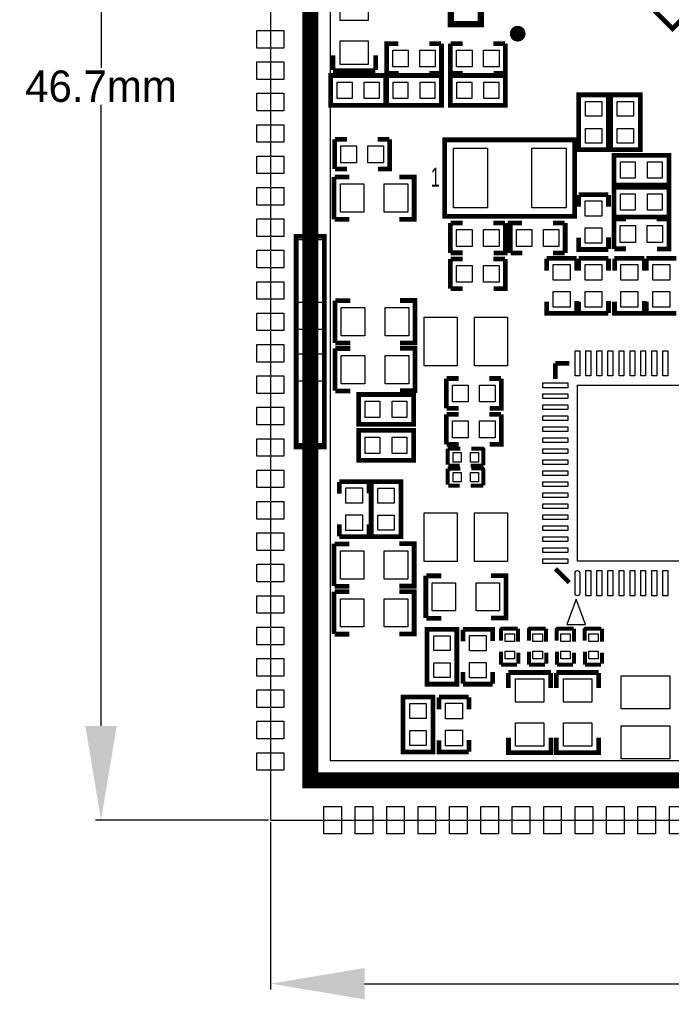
# Model space of a CAD drawing. Extents: x -7 to 161, y -5 to 58.
# Tile 1 of 13: x -7 to 13, y -5 to 26. Entities that reach past the tile are written whole.
import ezdxf
from ezdxf.enums import TextEntityAlignment as Align

# ---------------------------------------------------------------- set-up
doc = ezdxf.new("R2010")
doc.units = 0
doc.header["$MEASUREMENT"] = 0
doc.layers.get('0').update_dxf_attribs({"linetype": 'CONTINUOUS'})
doc.layers.get('Defpoints').update_dxf_attribs({"linetype": 'CONTINUOUS'})
for name, color, linetype in [('BG_OUTLINE', 6, 'CONTINUOUS'), ('BG_SILKSCREEN_TOP', 7, 'CONTINUOUS'), ('PG_SILKSCREEN_TOP', 7, 'CONTINUOUS'), ('PIN_TOP', 3, 'CONTINUOUS')]:
    doc.layers.add(name, color=color, linetype=linetype)
doc.dimstyles.get("Standard").update_dxf_attribs({"dimtxt": 0.18, "dimasz": 0.18, "dimexe": 0.18, "dimexo": 0.0625, "dimgap": 0.09, "dimtad": 0, "dimtih": 1, "dimtoh": 1, "dimdec": 4, "dimzin": 0, "dimdsep": 46, "dimtxsty": 'STANDARD', "dimcen": 0.09, "dimadec": 0, "dimazin": 0, "dimtfac": 1, "dimtdec": 4, "dimtofl": 0, "dimtmove": 0, "dimatfit": 3, "dimfxl": 1, "dimtolj": 1, "dimtzin": 0, "dimarcsym": 0})

# ---------------------------------------------------------------- blocks, each defined once
blk = doc.blocks.new('*D8')
at = {"color": 0, "linetype": 'Continuous', "lineweight": -2, "transparency": 16777216}
for p, q in [((0.445, 47.244), (-5.065, 47.244)), ((-4.885, 44.244), (-4.885, 24.466)), ((-4.885, 3.508), (-4.885, 23.286)), ((0.445, 0.508), (-5.065, 0.508))]:
    blk.add_line(p, q, dxfattribs=at)
at = {"color": 0, "linetype": 'Continuous', "transparency": 16777216}
for points in [[(-5.385, 44.244), (-4.385, 44.244), (-4.885, 47.244)], [(-5.385, 3.508), (-4.385, 3.508), (-4.885, 0.508)]]:
    blk.add_solid(points, dxfattribs=at)
at = {"layer": 'Defpoints', "color": 0, "linetype": 'Continuous', "transparency": 16777216}
for p in [(0.508, 47.244), (-4.885, 0.508), (0.508, 0.508)]:
    blk.add_point(p, dxfattribs=at)
at = {"color": 0, "linetype": 'Continuous', "transparency": 16777216, "insert": (-4.885, 23.876), "char_height": 1, "attachment_point": 5}
blk.add_mtext('\\A1;46.7mm', dxfattribs=at)
blk = doc.blocks.new('*D9')
at = {"color": 0, "linetype": 'Continuous', "lineweight": -2, "transparency": 16777216}
for p, q in [((0.508, 0.446), (0.508, -4.879)), ((61.468, 0.446), (61.468, -4.879)), ((3.508, -4.699), (28.481, -4.699)), ((58.468, -4.699), (33.495, -4.699))]:
    blk.add_line(p, q, dxfattribs=at)
at = {"color": 0, "linetype": 'Continuous', "transparency": 16777216}
for points in [[(3.508, -4.199), (3.508, -5.199), (0.508, -4.699)], [(58.468, -4.199), (58.468, -5.199), (61.468, -4.699)]]:
    blk.add_solid(points, dxfattribs=at)
at = {"layer": 'Defpoints', "color": 0, "linetype": 'Continuous', "transparency": 16777216}
for p in [(0.508, 0.508), (61.468, 0.508), (61.468, -4.699)]:
    blk.add_point(p, dxfattribs=at)
at = {"color": 0, "linetype": 'Continuous', "transparency": 16777216, "insert": (30.988, -4.699), "char_height": 1, "attachment_point": 5}
blk.add_mtext('\\A1;60.9mm', dxfattribs=at)

msp = doc.modelspace()

# ---------------------------------------------------------------- linework, layer by layer
at = {"layer": 'BG_OUTLINE'}
msp.add_lwpolyline([(0.508, 0.508), (61.468, 0.508), (61.468, 47.244), (0.508, 47.244), (0.508, 0.508)], dxfattribs=at)
at = {"layer": 'BG_SILKSCREEN_TOP', "const_width": 0.508}
msp.add_lwpolyline([(1.778, 1.778), (60.198, 1.778), (60.198, 45.974), (1.778, 45.974), (1.778, 1.778)], dxfattribs=at)
at = {"layer": 'BG_SILKSCREEN_TOP'}
msp.add_lwpolyline([(2.413, 2.413), (59.563, 2.413), (59.563, 45.339), (2.413, 45.339), (2.413, 2.413)], dxfattribs=at)
at = {"layer": 'PG_SILKSCREEN_TOP'}
for points, const_width in [([(7.20598, 28.75509), (7.20598, 25.85491), (6.25602, 25.85491), (6.25602, 28.75509), (7.20598, 28.75509)], 0.1999), ([(12.6873, 26.44013), (13.87196, 27.62453), (14.54353, 26.95296), (13.30604, 25.71547), (12.63447, 26.38704), (12.6873, 26.44013)], 0.15011), ([(4.20497, 24.29002), (4.20497, 25.23998), (4.57987, 25.23998)], 0.15011), ([(5.5659, 25.23846), (5.94106, 25.23846)], 0.15011), ([(5.95503, 24.29002), (5.95503, 25.23998)], 0.15011), ([(6.23697, 25.23998), (6.23697, 24.29002)], 0.15011), ([(6.62584, 25.2415), (6.25094, 25.2415)], 0.15011), ([(7.97585, 25.2415), (7.60095, 25.2415)], 0.15011), ([(7.98703, 25.23998), (7.98703, 24.29002), (7.61213, 24.29002)], 0.15011), ([(2.50469, 24.86889), (2.50469, 24.39391)], 0.15011), ([(3.8547, 24.39391), (3.8547, 24.86889)], 0.15011), ([(4.1021, 23.27402), (2.42697, 23.27402), (2.42697, 24.22398), (4.17703, 24.22398), (4.17703, 23.27402), (4.1021, 23.27402)], 0.15011), ([(3.84988, 24.37892), (2.50012, 24.37892)], 0.15011), ([(5.8801, 23.27402), (4.20497, 23.27402), (4.20497, 24.22398), (5.95503, 24.22398), (5.95503, 23.27402), (5.8801, 23.27402)], 0.15011), ([(4.2164, 24.2885), (4.59105, 24.2885)], 0.15011), ([(5.56616, 24.2885), (5.94131, 24.2885)], 0.15011), ([(6.3119, 24.22398), (7.98703, 24.22398), (7.98703, 23.27402), (6.23697, 23.27402), (6.23697, 24.22398), (6.3119, 24.22398)], 0.15011), ([(6.62584, 24.29154), (6.25094, 24.29154)], 0.15011), ([(11.26998, 23.5331), (11.26998, 21.85797), (10.32002, 21.85797), (10.32002, 23.60803), (11.26998, 23.60803), (11.26998, 23.5331)], 0.15011), ([(11.33602, 21.9329), (11.33602, 23.60803), (12.28598, 23.60803), (12.28598, 21.85797), (11.33602, 21.85797), (11.33602, 21.9329)], 0.15011), ([(2.55397, 22.19198), (2.55397, 21.24202)], 0.15011), ([(2.94284, 22.1935), (2.56769, 22.1935)], 0.15011), ([(4.2926, 22.1935), (3.91795, 22.1935)], 0.15011), ([(4.30403, 22.19198), (4.30403, 21.24202), (3.92913, 21.24202)], 0.15011), ([(6.0579, 21.25497), (6.0579, 22.17496), (10.1981, 22.17496), (10.1981, 19.73504), (6.0579, 19.73504), (6.0579, 21.25497)], 0.15011), ([(11.5189, 21.68398), (13.19403, 21.68398), (13.19403, 20.73402), (11.44397, 20.73402), (11.44397, 21.68398), (11.5189, 21.68398)], 0.15011), ([(2.53492, 19.64512), (2.53492, 20.99488)], 0.15011), ([(3.02489, 20.99031), (2.54991, 20.99031)], 0.15011), ([(2.9431, 21.24354), (2.56794, 21.24354)], 0.15011), ([(4.6101, 19.64512), (5.08508, 19.64512), (5.08508, 20.99488), (4.6101, 20.99488)], 0.15011), ([(13.1191, 19.71802), (11.44397, 19.71802), (11.44397, 20.66798), (13.19403, 20.66798), (13.19403, 19.71802), (13.1191, 19.71802)], 0.15011), ([(11.26998, 20.43303), (10.32002, 20.43303)], 0.15011), ([(10.32154, 20.04416), (10.32154, 20.41906)], 0.15011), ([(11.2715, 20.04416), (11.2715, 20.41906)], 0.15011), ([(2.54991, 19.6403), (3.02489, 19.6403)], 0.15011), ([(6.23697, 19.52498), (6.23697, 18.57502)], 0.15011), ([(6.62584, 19.5265), (6.25094, 19.5265)], 0.15011), ([(7.97585, 19.5265), (7.60095, 19.5265)], 0.15011), ([(7.98703, 19.52498), (7.98703, 18.57502), (7.61213, 18.57502)], 0.15011), ([(8.14197, 18.57502), (8.14197, 19.52498), (8.51687, 19.52498)], 0.15011), ([(9.50316, 19.52346), (9.87806, 19.52346)], 0.15011), ([(9.89203, 18.57502), (9.89203, 19.52498)], 0.15011), ([(11.44397, 19.65198), (11.44397, 18.70202)], 0.15011), ([(11.83284, 19.6535), (11.45794, 19.6535)], 0.15011), ([(13.18285, 19.6535), (12.80795, 19.6535)], 0.15011), ([(13.19403, 19.65198), (13.19403, 18.70202), (12.81913, 18.70202)], 0.15011), ([(2.22809, 19.09801), (2.22809, 12.39799), (1.32791, 12.39799), (1.32791, 19.09801), (2.22809, 19.09801)], 0.15011), ([(11.26998, 18.68297), (10.32002, 18.68297), (10.32002, 19.05787)], 0.15011), ([(11.2715, 18.69415), (11.2715, 19.06905)], 0.15011), ([(6.62584, 18.57654), (6.25094, 18.57654)], 0.15011), ([(8.15315, 18.5735), (8.52805, 18.5735)], 0.15011), ([(9.50316, 18.5735), (9.87806, 18.5735)], 0.15011), ([(11.83284, 18.70354), (11.45794, 18.70354)], 0.15011), ([(6.23697, 18.38198), (6.23697, 17.43202)], 0.15011), ([(6.62584, 18.3835), (6.25069, 18.3835)], 0.15011), ([(7.9756, 18.3835), (7.60095, 18.3835)], 0.15011), ([(7.98703, 18.38198), (7.98703, 17.43202), (7.61213, 17.43202)], 0.15011), ([(10.25398, 18.40103), (9.30402, 18.40103)], 0.15011), ([(9.30554, 18.01216), (9.30554, 18.38706)], 0.15011), ([(10.2555, 18.01216), (10.2555, 18.38706)], 0.15011), ([(11.26998, 18.40103), (10.32002, 18.40103)], 0.15011), ([(10.32154, 18.0119), (10.32154, 18.38706)], 0.15011), ([(11.2715, 18.01216), (11.2715, 18.38731)], 0.15011), ([(12.41298, 18.40103), (11.46302, 18.40103)], 0.15011), ([(11.46454, 18.01216), (11.46454, 18.38706)], 0.15011), ([(12.4145, 18.01216), (12.4145, 18.38706)], 0.15011), ([(13.42898, 18.40103), (12.47902, 18.40103)], 0.15011), ([(12.48054, 18.0119), (12.48054, 18.38706)], 0.15011), ([(6.6261, 17.43354), (6.25094, 17.43354)], 0.15011), ([(2.56032, 15.70812), (2.56032, 17.05788)], 0.15011), ([(3.05029, 17.05331), (2.57531, 17.05331)], 0.15011), ([(4.6355, 15.70812), (5.11048, 15.70812), (5.11048, 17.05788), (4.6355, 17.05788)], 0.15011), ([(10.25398, 16.65097), (9.30402, 16.65097), (9.30402, 17.02587)], 0.15011), ([(10.2555, 16.66215), (10.2555, 17.03705)], 0.15011), ([(11.26998, 16.65097), (10.32002, 16.65097), (10.32002, 17.02587)], 0.15011), ([(11.2715, 16.6624), (11.2715, 17.03705)], 0.15011), ([(12.41298, 16.65097), (11.46302, 16.65097), (11.46302, 17.02587)], 0.15011), ([(12.4145, 16.66215), (12.4145, 17.03705)], 0.15011), ([(13.42898, 16.65097), (12.47902, 16.65097), (12.47902, 17.02587)], 0.15011), ([(2.57531, 15.7033), (3.05029, 15.7033)], 0.15011), ([(2.56032, 14.18412), (2.56032, 15.53388)], 0.15011), ([(3.05029, 15.52931), (2.57531, 15.52931)], 0.15011), ([(4.6355, 14.18412), (5.11048, 14.18412), (5.11048, 15.53388), (4.6355, 15.53388)], 0.15011), ([(9.58088, 15.05712), (10.02005, 15.05712)], 0.14986), ([(9.58088, 15.05712), (9.58088, 14.55928)], 0.14986), ([(6.10997, 14.57198), (6.10997, 13.62202)], 0.15011), ([(6.49884, 14.5735), (6.12369, 14.5735)], 0.15011), ([(7.8486, 14.5735), (7.47395, 14.5735)], 0.15011), ([(7.86003, 14.57198), (7.86003, 13.62202), (7.48513, 13.62202)], 0.15011), ([(2.57531, 14.1793), (3.05029, 14.1793)], 0.15011), ([(4.9911, 13.11402), (3.31597, 13.11402), (3.31597, 14.06398), (5.06603, 14.06398), (5.06603, 13.11402), (4.9911, 13.11402)], 0.15011), ([(6.10997, 13.42898), (6.10997, 12.47902)], 0.15011), ([(6.4991, 13.62354), (6.12394, 13.62354)], 0.15011), ([(6.49884, 13.4305), (6.12394, 13.4305)], 0.15011), ([(7.84885, 13.4305), (7.47395, 13.4305)], 0.15011), ([(7.86003, 13.42898), (7.86003, 12.47902), (7.48513, 12.47902)], 0.15011), ([(3.3909, 12.92098), (5.06603, 12.92098), (5.06603, 11.97102), (3.31597, 11.97102), (3.31597, 12.92098), (3.3909, 12.92098)], 0.15011), ([(6.49884, 12.48054), (6.12394, 12.48054)], 0.15011), ([(6.55676, 12.33983), (6.15036, 12.33983)], 0.127), ([(6.15036, 12.33983), (6.15036, 11.83183)], 0.127), ([(7.2898, 11.811), (7.2898, 12.319), (7.2644, 12.3444), (6.9088, 12.3444)], 0.127), ([(6.55676, 11.70483), (6.15036, 11.70483)], 0.127), ([(6.15036, 11.70483), (6.15036, 11.19683)], 0.127), ([(6.17576, 11.79373), (6.53136, 11.79373)], 0.127), ([(6.8834, 11.7983), (7.2898, 11.7983)], 0.127), ([(7.2898, 11.176), (7.2898, 11.684), (7.2644, 11.7094), (6.9088, 11.7094)], 0.127), ([(2.6985, 11.27785), (2.6985, 10.90295)], 0.15011), ([(2.70002, 11.28903), (3.64998, 11.28903), (3.64998, 10.91413)], 0.15011), ([(4.66598, 11.2141), (4.66598, 9.53897), (3.71602, 9.53897), (3.71602, 11.28903), (4.66598, 11.28903), (4.66598, 11.2141)], 0.15011), ([(6.17576, 11.15873), (6.53136, 11.15873)], 0.127), ([(6.8834, 11.1633), (7.2898, 11.1633)], 0.127), ([(2.6985, 9.92784), (2.6985, 9.55294)], 0.15011), ([(3.64846, 9.92784), (3.64846, 9.55294)], 0.15011), ([(2.70002, 9.53897), (3.64998, 9.53897)], 0.15011), ([(2.53492, 7.96112), (2.53492, 9.31088)], 0.15011), ([(3.02489, 9.30631), (2.54991, 9.30631)], 0.15011), ([(4.6101, 7.96112), (5.08508, 7.96112), (5.08508, 9.31088), (4.6101, 9.31088)], 0.15011), ([(10.0203, 8.0772), (9.58088, 8.51662)], 0.14986), ([(5.45592, 6.94512), (5.45592, 8.29488)], 0.15011), ([(5.94589, 8.29031), (5.47091, 8.29031)], 0.15011), ([(7.5311, 6.94512), (8.00608, 6.94512), (8.00608, 8.29488), (7.5311, 8.29488)], 0.15011), ([(2.53492, 6.43712), (2.53492, 7.78688)], 0.15011), ([(2.54991, 7.9563), (3.02489, 7.9563)], 0.15011), ([(3.02489, 7.78231), (2.54991, 7.78231)], 0.15011), ([(4.6101, 6.43712), (5.08508, 6.43712), (5.08508, 7.78688), (4.6101, 7.78688)], 0.15011), ([(5.47091, 6.9403), (5.94589, 6.9403)], 0.15011), ([(5.49402, 4.9149), (5.49402, 6.59003), (6.44398, 6.59003), (6.44398, 4.83997), (5.49402, 4.83997), (5.49402, 4.9149)], 0.15011), ([(6.6355, 6.57885), (6.6355, 6.20395)], 0.15011), ([(6.63702, 6.59003), (7.58698, 6.59003), (7.58698, 6.21513)], 0.15011), ([(8.382, 6.604), (7.874, 6.604), (7.8486, 6.5786), (7.8486, 6.223)], 0.127), ([(8.3947, 6.1976), (8.3947, 6.604)], 0.127), ([(9.271, 6.604), (8.763, 6.604), (8.7376, 6.5786), (8.7376, 6.223)], 0.127), ([(9.2837, 6.1976), (9.2837, 6.604)], 0.127), ([(10.16, 6.604), (9.652, 6.604), (9.6266, 6.5786), (9.6266, 6.223)], 0.127), ([(10.1727, 6.1976), (10.1727, 6.604)], 0.127), ([(11.049, 6.604), (10.541, 6.604), (10.5156, 6.5786), (10.5156, 6.223)], 0.127), ([(11.0617, 6.1976), (11.0617, 6.604)], 0.127), ([(2.54991, 6.4323), (3.02489, 6.4323)], 0.15011), ([(7.85317, 5.87096), (7.85317, 5.46456)], 0.127), ([(8.39927, 5.48996), (8.39927, 5.84556)], 0.127), ([(8.74217, 5.87096), (8.74217, 5.46456)], 0.127), ([(9.28827, 5.48996), (9.28827, 5.84556)], 0.127), ([(9.63117, 5.87096), (9.63117, 5.46456)], 0.127), ([(10.17727, 5.48996), (10.17727, 5.84556)], 0.127), ([(10.52017, 5.87096), (10.52017, 5.46456)], 0.127), ([(11.06627, 5.48996), (11.06627, 5.84556)], 0.127), ([(7.85317, 5.46456), (8.36117, 5.46456)], 0.127), ([(8.74217, 5.46456), (9.25017, 5.46456)], 0.127), ([(9.63117, 5.46456), (10.13917, 5.46456)], 0.127), ([(10.52017, 5.46456), (11.02817, 5.46456)], 0.127), ([(6.6355, 5.22884), (6.6355, 4.85394)], 0.15011), ([(7.58546, 5.22884), (7.58546, 4.85394)], 0.15011), ([(8.0833, 5.19709), (8.0833, 4.72211)], 0.15011), ([(8.08812, 5.21208), (9.43788, 5.21208)], 0.15011), ([(9.43331, 4.72211), (9.43331, 5.19709)], 0.15011), ([(9.6073, 5.19709), (9.6073, 4.72211)], 0.15011), ([(9.61212, 5.21208), (10.96188, 5.21208)], 0.15011), ([(10.95731, 4.72211), (10.95731, 5.19709)], 0.15011), ([(6.63702, 4.83997), (7.58698, 4.83997)], 0.15011), ([(4.73202, 2.7559), (4.73202, 4.43103), (5.68198, 4.43103), (5.68198, 2.68097), (4.73202, 2.68097), (4.73202, 2.7559)], 0.15011), ([(6.82498, 4.43103), (5.87502, 4.43103)], 0.15011), ([(5.87654, 4.04216), (5.87654, 4.41706)], 0.15011), ([(6.8265, 4.04216), (6.8265, 4.41706)], 0.15011), ([(6.8265, 2.69215), (6.8265, 3.06705)], 0.15011), ([(8.08812, 3.1369), (8.08812, 2.66192), (9.43788, 2.66192), (9.43788, 3.1369)], 0.15011), ([(9.61212, 3.1369), (9.61212, 2.66192), (10.96188, 2.66192), (10.96188, 3.1369)], 0.15011), ([(6.82498, 2.68097), (5.87502, 2.68097), (5.87502, 3.05587)], 0.15011)]:
    msp.add_lwpolyline(points, dxfattribs=dict(at, const_width=const_width))
at = {"layer": 'PG_SILKSCREEN_TOP', "const_width": 0.24994}
msp.add_lwpolyline([(8.50595, 25.55494, 1.00048), (8.25602, 25.55494, 0.99952), (8.50595, 25.55494)], format="xyb", dxfattribs=at)
at = {"layer": 'PG_SILKSCREEN_TOP'}
msp.add_lwpolyline([(9.94156, 6.7437), (10.541, 6.7437), (10.24128, 7.5438)], close=True, dxfattribs=at)
at = {"layer": 'PIN_TOP'}
for points in [[(2.72491, 25.97887), (2.72491, 26.72893), (3.62483, 26.72893), (3.62483, 25.97887)], [(0.07696, 25.65654), (0.93904, 25.65654), (0.93904, 25.09774), (0.07696, 25.09774)], [(2.72491, 24.57882), (2.72491, 25.32888), (3.62483, 25.32888), (3.62483, 24.57882)], [(4.89496, 24.495), (4.40499, 24.495), (4.40499, 25.035), (4.89496, 25.035)], [(5.755, 24.495), (5.26504, 24.495), (5.26504, 25.035), (5.755, 25.035)], [(6.43699, 25.035), (6.92696, 25.035), (6.92696, 24.495), (6.43699, 24.495)], [(7.29704, 25.035), (7.787, 25.035), (7.787, 24.495), (7.29704, 24.495)], [(0.07696, 24.65654), (0.93904, 24.65654), (0.93904, 24.09774), (0.07696, 24.09774)], [(2.63703, 24.00897), (3.10693, 24.00897), (3.10693, 23.48903), (2.63703, 23.48903)], [(3.49707, 24.00897), (3.96697, 24.00897), (3.96697, 23.48903), (3.49707, 23.48903)], [(4.41503, 24.00897), (4.88493, 24.00897), (4.88493, 23.48903), (4.41503, 23.48903)], [(5.27507, 24.00897), (5.74497, 24.00897), (5.74497, 23.48903), (5.27507, 23.48903)], [(6.91693, 23.48903), (6.44703, 23.48903), (6.44703, 24.00897), (6.91693, 24.00897)], [(7.77697, 23.48903), (7.30707, 23.48903), (7.30707, 24.00897), (7.77697, 24.00897)], [(0.07696, 23.65654), (0.93904, 23.65654), (0.93904, 23.09774), (0.07696, 23.09774)], [(10.5349, 22.92807), (10.5349, 23.39797), (11.05484, 23.39797), (11.05484, 22.92807)], [(12.07097, 23.39797), (12.07097, 22.92807), (11.55103, 22.92807), (11.55103, 23.39797)], [(0.07696, 22.65655), (0.93904, 22.65655), (0.93904, 22.09775), (0.07696, 22.09775)], [(10.5349, 22.06803), (10.5349, 22.53793), (11.05484, 22.53793), (11.05484, 22.06803)], [(12.07097, 22.53793), (12.07097, 22.06803), (11.55103, 22.06803), (11.55103, 22.53793)], [(2.754, 21.987), (3.24396, 21.987), (3.24396, 21.447), (2.754, 21.447)], [(3.61404, 21.987), (4.104, 21.987), (4.104, 21.447), (3.61404, 21.447)], [(0.07696, 21.65655), (0.93904, 21.65655), (0.93904, 21.09775), (0.07696, 21.09775)], [(6.33298, 20.00504), (6.33298, 21.90496), (7.4229, 21.90496), (7.4229, 20.00504)], [(8.83285, 20.00504), (8.83285, 21.90496), (9.92276, 21.90496), (9.92276, 20.00504)], [(12.12393, 20.94903), (11.65403, 20.94903), (11.65403, 21.46897), (12.12393, 21.46897)], [(12.98397, 20.94903), (12.51407, 20.94903), (12.51407, 21.46897), (12.98397, 21.46897)], [(2.73495, 20.76996), (3.48501, 20.76996), (3.48501, 19.87004), (2.73495, 19.87004)], [(4.13499, 20.76996), (4.88506, 20.76996), (4.88506, 19.87004), (4.13499, 19.87004)], [(0.07696, 20.65655), (0.93904, 20.65655), (0.93904, 20.09775), (0.07696, 20.09775)], [(11.65403, 20.45297), (12.12393, 20.45297), (12.12393, 19.93303), (11.65403, 19.93303)], [(12.51407, 20.45297), (12.98397, 20.45297), (12.98397, 19.93303), (12.51407, 19.93303)], [(11.065, 20.233), (11.065, 19.74304), (10.525, 19.74304), (10.525, 20.233)], [(0.07696, 19.65655), (0.93904, 19.65655), (0.93904, 19.09775), (0.07696, 19.09775)], [(11.644, 19.447), (12.13396, 19.447), (12.13396, 18.907), (11.644, 18.907)], [(12.50404, 19.447), (12.994, 19.447), (12.994, 18.907), (12.50404, 18.907)], [(6.43699, 19.32), (6.92696, 19.32), (6.92696, 18.78), (6.43699, 18.78)], [(7.29704, 19.32), (7.787, 19.32), (7.787, 18.78), (7.29704, 18.78)], [(8.83196, 18.78), (8.34199, 18.78), (8.34199, 19.32), (8.83196, 19.32)], [(9.692, 18.78), (9.20204, 18.78), (9.20204, 19.32), (9.692, 19.32)], [(11.065, 19.37296), (11.065, 18.883), (10.525, 18.883), (10.525, 19.37296)], [(1.37795, 16.99793), (1.37795, 18.99793), (2.17805, 18.99793), (2.17805, 16.99793)], [(0.07696, 18.65655), (0.93904, 18.65655), (0.93904, 18.09775), (0.07696, 18.09775)], [(10.049, 18.201), (10.049, 17.71104), (9.509, 17.71104), (9.509, 18.201)], [(11.065, 18.201), (11.065, 17.71104), (10.525, 17.71104), (10.525, 18.201)], [(12.208, 18.201), (12.208, 17.71104), (11.668, 17.71104), (11.668, 18.201)], [(13.224, 18.201), (13.224, 17.71104), (12.684, 17.71104), (12.684, 18.201)], [(6.43699, 18.177), (6.92696, 18.177), (6.92696, 17.637), (6.43699, 17.637)], [(7.29704, 18.177), (7.787, 18.177), (7.787, 17.637), (7.29704, 17.637)], [(0.07696, 17.65656), (0.93904, 17.65656), (0.93904, 17.09776), (0.07696, 17.09776)], [(10.049, 17.34096), (10.049, 16.851), (9.509, 16.851), (9.509, 17.34096)], [(11.065, 17.34096), (11.065, 16.851), (10.525, 16.851), (10.525, 17.34096)], [(12.208, 17.34096), (12.208, 16.851), (11.668, 16.851), (11.668, 17.34096)], [(13.224, 17.34096), (13.224, 16.851), (12.684, 16.851), (12.684, 17.34096)], [(0.07696, 16.65656), (0.93904, 16.65656), (0.93904, 16.09776), (0.07696, 16.09776)], [(2.76035, 16.83296), (3.51041, 16.83296), (3.51041, 15.93304), (2.76035, 15.93304)], [(4.16039, 16.83296), (4.91045, 16.83296), (4.91045, 15.93304), (4.16039, 15.93304)], [(5.40588, 16.52295), (6.45592, 16.52295), (6.45592, 14.97305), (5.40588, 14.97305)], [(7.00608, 16.52295), (8.05612, 16.52295), (8.05612, 14.97305), (7.00608, 14.97305)], [(1.37795, 16.14805), (2.17805, 16.14805), (2.17805, 15.34795), (1.37795, 15.34795)], [(0.07696, 15.65656), (0.93904, 15.65656), (0.93904, 15.09776), (0.07696, 15.09776)], [(10.35698, 14.65707), (10.20686, 14.65707), (10.20686, 15.45717), (10.35698, 15.45717)], [(10.70496, 14.65707), (10.55484, 14.65707), (10.55484, 15.45717), (10.70496, 15.45717)], [(11.05548, 14.65707), (10.90536, 14.65707), (10.90536, 15.45717), (11.05548, 15.45717)], [(11.406, 14.65707), (11.25588, 14.65707), (11.25588, 15.45717), (11.406, 15.45717)], [(11.75652, 14.65707), (11.6064, 14.65707), (11.6064, 15.45717), (11.75652, 15.45717)], [(12.10704, 14.65707), (11.95692, 14.65707), (11.95692, 15.45717), (12.10704, 15.45717)], [(12.45502, 14.65707), (12.3049, 14.65707), (12.3049, 15.45717), (12.45502, 15.45717)], [(12.80554, 14.65707), (12.65542, 14.65707), (12.65542, 15.45717), (12.80554, 15.45717)], [(13.15606, 14.65707), (13.00594, 14.65707), (13.00594, 15.45717), (13.15606, 15.45717)], [(2.76035, 15.30896), (3.51041, 15.30896), (3.51041, 14.40904), (2.76035, 14.40904)], [(4.16039, 15.30896), (4.91045, 15.30896), (4.91045, 14.40904), (4.16039, 14.40904)], [(0.07696, 14.65656), (0.93904, 14.65656), (0.93904, 14.09776), (0.07696, 14.09776)], [(1.37795, 12.49807), (1.37795, 14.49807), (2.17805, 14.49807), (2.17805, 12.49807)], [(9.98093, 14.28102), (9.18083, 14.28102), (9.18083, 14.43114), (9.98093, 14.43114)], [(6.30999, 14.367), (6.79996, 14.367), (6.79996, 13.827), (6.30999, 13.827)], [(7.17004, 14.367), (7.66, 14.367), (7.66, 13.827), (7.17004, 13.827)], [(15.88097, 8.75703), (10.28103, 8.75703), (10.28103, 14.35697), (15.88097, 14.35697)], [(3.52603, 13.84897), (3.99593, 13.84897), (3.99593, 13.32903), (3.52603, 13.32903)], [(4.38607, 13.84897), (4.85597, 13.84897), (4.85597, 13.32903), (4.38607, 13.32903)], [(9.98093, 13.93304), (9.18083, 13.93304), (9.18083, 14.08316), (9.98093, 14.08316)], [(0.07696, 13.65656), (0.93904, 13.65656), (0.93904, 13.09776), (0.07696, 13.09776)], [(9.98093, 13.58252), (9.18083, 13.58252), (9.18083, 13.73264), (9.98093, 13.73264)], [(6.30999, 13.224), (6.79996, 13.224), (6.79996, 12.684), (6.30999, 12.684)], [(7.17004, 13.224), (7.66, 13.224), (7.66, 12.684), (7.17004, 12.684)], [(9.98093, 13.232), (9.18083, 13.232), (9.18083, 13.38212), (9.98093, 13.38212)], [(9.98093, 12.88148), (9.18083, 12.88148), (9.18083, 13.0316), (9.98093, 13.0316)], [(0.07696, 12.65657), (0.93904, 12.65657), (0.93904, 12.09777), (0.07696, 12.09777)], [(3.99593, 12.18603), (3.52603, 12.18603), (3.52603, 12.70597), (3.99593, 12.70597)], [(4.85597, 12.18603), (4.38607, 12.18603), (4.38607, 12.70597), (4.85597, 12.70597)], [(9.98093, 12.53096), (9.18083, 12.53096), (9.18083, 12.68108), (9.98093, 12.68108)], [(9.98093, 12.18298), (9.18083, 12.18298), (9.18083, 12.3331), (9.98093, 12.3331)], [(6.58089, 12.21499), (6.58089, 11.91501), (6.33095, 11.91501), (6.33095, 12.21499)], [(7.13105, 12.21499), (7.13105, 11.91501), (6.88111, 11.91501), (6.88111, 12.21499)], [(9.98093, 11.83246), (9.18083, 11.83246), (9.18083, 11.98258), (9.98093, 11.98258)], [(0.07696, 11.65657), (0.93904, 11.65657), (0.93904, 11.09777), (0.07696, 11.09777)], [(9.98093, 11.48194), (9.18083, 11.48194), (9.18083, 11.63206), (9.98093, 11.63206)], [(6.58089, 11.57999), (6.58089, 11.28001), (6.33095, 11.28001), (6.33095, 11.57999)], [(7.13105, 11.57999), (7.13105, 11.28001), (6.88111, 11.28001), (6.88111, 11.57999)], [(2.905, 10.59891), (2.905, 11.08888), (3.445, 11.08888), (3.445, 10.59891)], [(3.9309, 10.60907), (3.9309, 11.07897), (4.45084, 11.07897), (4.45084, 10.60907)], [(9.98093, 11.13142), (9.18083, 11.13142), (9.18083, 11.28154), (9.98093, 11.28154)], [(9.98093, 10.7809), (9.18083, 10.7809), (9.18083, 10.93102), (9.98093, 10.93102)], [(0.07696, 10.65657), (0.93904, 10.65657), (0.93904, 10.09777), (0.07696, 10.09777)], [(9.98093, 10.43292), (9.18083, 10.43292), (9.18083, 10.58304), (9.98093, 10.58304)], [(2.905, 9.73887), (2.905, 10.22883), (3.445, 10.22883), (3.445, 9.73887)], [(3.9309, 9.74903), (3.9309, 10.21893), (4.45084, 10.21893), (4.45084, 9.74903)], [(5.40588, 10.29995), (6.45592, 10.29995), (6.45592, 8.75005), (5.40588, 8.75005)], [(7.00608, 10.29995), (8.05612, 10.29995), (8.05612, 8.75005), (7.00608, 8.75005)], [(9.98093, 10.0824), (9.18083, 10.0824), (9.18083, 10.23252), (9.98093, 10.23252)], [(9.98093, 9.73188), (9.18083, 9.73188), (9.18083, 9.882), (9.98093, 9.882)], [(0.07696, 9.65657), (0.93904, 9.65657), (0.93904, 9.09777), (0.07696, 9.09777)], [(9.98093, 9.38136), (9.18083, 9.38136), (9.18083, 9.53148), (9.98093, 9.53148)], [(9.98093, 9.03084), (9.18083, 9.03084), (9.18083, 9.18096), (9.98093, 9.18096)], [(2.73495, 9.08596), (3.48501, 9.08596), (3.48501, 8.18604), (2.73495, 8.18604)], [(4.13499, 9.08596), (4.88506, 9.08596), (4.88506, 8.18604), (4.13499, 8.18604)], [(9.98093, 8.68286), (9.18083, 8.68286), (9.18083, 8.83298), (9.98093, 8.83298)], [(0.07696, 8.65657), (0.93904, 8.65657), (0.93904, 8.09777), (0.07696, 8.09777)], [(10.70496, 7.65683), (10.55484, 7.65683), (10.55484, 8.45693), (10.70496, 8.45693)], [(11.05548, 7.65683), (10.90536, 7.65683), (10.90536, 8.45693), (11.05548, 8.45693)], [(11.406, 7.65683), (11.25588, 7.65683), (11.25588, 8.45693), (11.406, 8.45693)], [(11.75652, 7.65683), (11.6064, 7.65683), (11.6064, 8.45693), (11.75652, 8.45693)], [(12.10704, 7.65683), (11.95692, 7.65683), (11.95692, 8.45693), (12.10704, 8.45693)], [(12.45502, 7.65683), (12.3049, 7.65683), (12.3049, 8.45693), (12.45502, 8.45693)], [(12.80554, 7.65683), (12.65542, 7.65683), (12.65542, 8.45693), (12.80554, 8.45693)], [(13.15606, 7.65683), (13.00594, 7.65683), (13.00594, 8.45693), (13.15606, 8.45693)], [(5.65595, 8.06996), (6.40601, 8.06996), (6.40601, 7.17004), (5.65595, 7.17004)], [(7.05599, 8.06996), (7.80605, 8.06996), (7.80605, 7.17004), (7.05599, 7.17004)], [(0.07696, 7.65658), (0.93904, 7.65658), (0.93904, 7.09778), (0.07696, 7.09778)], [(2.73495, 7.56196), (3.48501, 7.56196), (3.48501, 6.66204), (2.73495, 6.66204)], [(4.13499, 7.56196), (4.88506, 7.56196), (4.88506, 6.66204), (4.13499, 6.66204)], [(0.07696, 6.65658), (0.93904, 6.65658), (0.93904, 6.09778), (0.07696, 6.09778)], [(6.22897, 6.37997), (6.22897, 5.91007), (5.70903, 5.91007), (5.70903, 6.37997)], [(6.842, 5.89991), (6.842, 6.38988), (7.382, 6.38988), (7.382, 5.89991)], [(7.97801, 6.44525), (8.27799, 6.44525), (8.27799, 6.19531), (7.97801, 6.19531)], [(8.86701, 6.44525), (9.16699, 6.44525), (9.16699, 6.19531), (8.86701, 6.19531)], [(9.75601, 6.44525), (10.05599, 6.44525), (10.05599, 6.19531), (9.75601, 6.19531)], [(10.64501, 6.44525), (10.94499, 6.44525), (10.94499, 6.19531), (10.64501, 6.19531)], [(0.07696, 5.65658), (0.93904, 5.65658), (0.93904, 5.09778), (0.07696, 5.09778)], [(7.97801, 5.89509), (8.27799, 5.89509), (8.27799, 5.64515), (7.97801, 5.64515)], [(8.86701, 5.89509), (9.16699, 5.89509), (9.16699, 5.64515), (8.86701, 5.64515)], [(9.75601, 5.89509), (10.05599, 5.89509), (10.05599, 5.64515), (9.75601, 5.64515)], [(10.64501, 5.89509), (10.94499, 5.89509), (10.94499, 5.64515), (10.64501, 5.64515)], [(6.22897, 5.51993), (6.22897, 5.05003), (5.70903, 5.05003), (5.70903, 5.51993)], [(6.842, 5.03987), (6.842, 5.52983), (7.382, 5.52983), (7.382, 5.03987)], [(13.22095, 5.10972), (13.22095, 4.05968), (11.67105, 4.05968), (11.67105, 5.10972)], [(9.21296, 5.01206), (9.21296, 4.26199), (8.31304, 4.26199), (8.31304, 5.01206)], [(10.73696, 5.01206), (10.73696, 4.26199), (9.83704, 4.26199), (9.83704, 5.01206)], [(0.07696, 4.65658), (0.93904, 4.65658), (0.93904, 4.09778), (0.07696, 4.09778)], [(5.46697, 4.22097), (5.46697, 3.75107), (4.94703, 3.75107), (4.94703, 4.22097)], [(6.62, 4.231), (6.62, 3.74104), (6.08, 3.74104), (6.08, 4.231)], [(0.07696, 3.65658), (0.93904, 3.65658), (0.93904, 3.09778), (0.07696, 3.09778)], [(9.21296, 3.61201), (9.21296, 2.86194), (8.31304, 2.86194), (8.31304, 3.61201)], [(10.73696, 3.61201), (10.73696, 2.86194), (9.83704, 2.86194), (9.83704, 3.61201)], [(13.22095, 3.50952), (13.22095, 2.45948), (11.67105, 2.45948), (11.67105, 3.50952)], [(5.46697, 3.36093), (5.46697, 2.89103), (4.94703, 2.89103), (4.94703, 3.36093)], [(6.62, 3.37096), (6.62, 2.88099), (6.08, 2.88099), (6.08, 3.37096)], [(0.07696, 2.65659), (0.93904, 2.65659), (0.93904, 2.09779), (0.07696, 2.09779)], [(2.2098, 0.07696), (2.2098, 0.93904), (2.7686, 0.93904), (2.7686, 0.07696)], [(3.2098, 0.07696), (3.2098, 0.93904), (3.7686, 0.93904), (3.7686, 0.07696)], [(4.2098, 0.07696), (4.2098, 0.93904), (4.7686, 0.93904), (4.7686, 0.07696)], [(5.20979, 0.07696), (5.20979, 0.93904), (5.76859, 0.93904), (5.76859, 0.07696)], [(6.20979, 0.07696), (6.20979, 0.93904), (6.76859, 0.93904), (6.76859, 0.07696)], [(7.20979, 0.07696), (7.20979, 0.93904), (7.76859, 0.93904), (7.76859, 0.07696)], [(8.20979, 0.07696), (8.20979, 0.93904), (8.76859, 0.93904), (8.76859, 0.07696)], [(9.20979, 0.07696), (9.20979, 0.93904), (9.76859, 0.93904), (9.76859, 0.07696)], [(10.20978, 0.07696), (10.20978, 0.93904), (10.76858, 0.93904), (10.76858, 0.07696)], [(11.20978, 0.07696), (11.20978, 0.93904), (11.76858, 0.93904), (11.76858, 0.07696)], [(12.20978, 0.07696), (12.20978, 0.93904), (12.76858, 0.93904), (12.76858, 0.07696)], [(13.20978, 0.07696), (13.20978, 0.93904), (13.76858, 0.93904), (13.76858, 0.07696)]]:
    msp.add_lwpolyline(points, close=True, dxfattribs=at)
msp.add_lwpolyline([(10.35698, 8.38187), (10.35698, 7.73189, -1), (10.20686, 7.73189), (10.20686, 8.38187, -1)], format="xyb", close=True, dxfattribs=at)

# ---------------------------------------------------------------- texts
at = {"layer": 'PG_SILKSCREEN_TOP', "width": 0.666808}
msp.add_text('1', height=0.59995, dxfattribs=at).set_placement((5.75793, 20.685), align=Align.CENTER)

# ---------------------------------------------------------------- dimensions: what is measured, and where the dimension line sits
at = {"linetype": 'Continuous'}
dim = msp.add_linear_dim(base=(-4.88524, 0.508), p1=(0.508, 47.244), p2=(0.508, 0.508), angle=90, text='46.7mm', dimstyle='Standard', override={"dimtxt": 1, "dimasz": 3}, dxfattribs=at)
dim.commit()
dim.dimension.update_dxf_attribs({"geometry": '*D8', "text_midpoint": (-4.88524, 23.876)})
dim = msp.add_linear_dim(base=(61.468, -4.69904), p1=(0.508, 0.508), p2=(61.468, 0.508), text='60.9mm', dimstyle='Standard', override={"dimtxt": 1, "dimasz": 3}, dxfattribs=at)
dim.commit()
dim.dimension.update_dxf_attribs({"geometry": '*D9', "text_midpoint": (30.988, -4.69904)})

doc.saveas('drawing.dxf')
